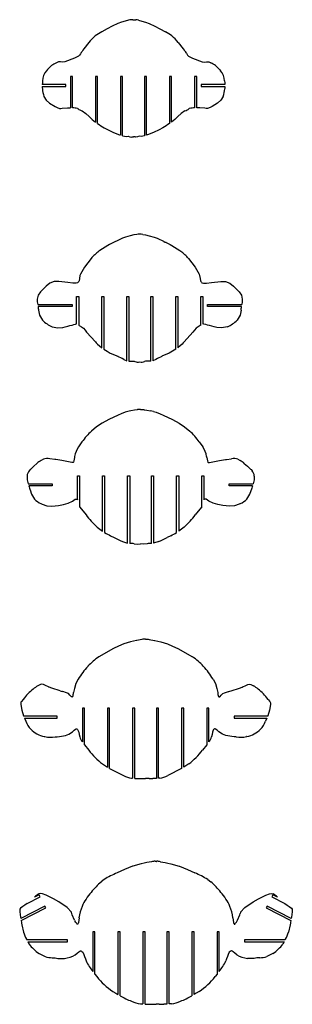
# Model space of a CAD drawing. Extents: x -545 to 865, y -1806 to 2117.
# Tile 10 of 12: x -398 to -268, y -326 to 146. Entities that reach past the tile are written whole.
import ezdxf

# ---------------------------------------------------------------- set-up
doc = ezdxf.new("R2010")
doc.units = 0
doc.layers.get('0').update_dxf_attribs({"linetype": 'CONTINUOUS'})

msp = doc.modelspace()

# ---------------------------------------------------------------- linework, layer by layer
at = {"color": 7, "linetype": 'CONTINUOUS'}
for p, q in [((-354.21, 142.57), (-356.63, 141.34)), ((-351.47, 143.87), (-354.21, 142.57)), ((-346.38, 145.52), (-348, 145.03)), ((-344.96, 145.65), (-345.07, 145.66)), ((-344.38, 145.59), (-344.96, 145.65)), ((-343.6, 145.59), (-343.02, 145.65)), ((-343.02, 145.65), (-342.91, 145.66)), ((-341.6, 145.52), (-339.98, 145.03)), ((-336.52, 143.87), (-333.77, 142.57)), ((-333.77, 142.57), (-331.35, 141.34)), ((-356.63, 141.34), (-359.22, 139.86)), ((-331.35, 141.34), (-328.77, 139.86)), ((-365.39, 134.75), (-367.74, 131.74)), ((-322.6, 134.75), (-320.24, 131.74)), ((-367.74, 131.74), (-368.24, 131.04)), ((-320.24, 131.74), (-319.74, 131.04)), ((-372.22, 127.18), (-376.83, 125.47)), ((-315.77, 127.18), (-311.16, 125.47)), ((-385.14, 121.81), (-385.65, 121.2)), ((-373.21, 118.41), (-374.21, 118.41)), ((-374.21, 118.41), (-374.21, 103.38)), ((-373.21, 103.36), (-373.21, 118.41)), ((-361.21, 118.41), (-362.21, 118.41)), ((-362.21, 118.41), (-362.21, 96.52)), ((-361.21, 95.92), (-361.21, 118.41)), ((-349.21, 118.41), (-350.21, 118.41)), ((-350.21, 118.41), (-350.21, 90.36)), ((-349.21, 90.02), (-349.21, 118.41)), ((-337.77, 118.41), (-338.77, 118.41)), ((-338.77, 118.41), (-338.77, 90.02)), ((-337.77, 90.36), (-337.77, 118.41)), ((-325.77, 118.41), (-326.77, 118.41)), ((-326.77, 118.41), (-326.77, 95.92)), ((-325.77, 96.52), (-325.77, 118.41)), ((-313.77, 118.41), (-314.77, 118.41)), ((-314.77, 118.41), (-314.77, 103.36)), ((-313.77, 103.38), (-313.77, 118.41)), ((-302.84, 121.81), (-302.33, 121.2)), ((-376.34, 114.59), (-387.67, 114.59)), ((-387.65, 113.59), (-376.34, 113.59)), ((-376.34, 113.59), (-376.34, 114.59)), ((-300.31, 114.59), (-311.65, 114.59)), ((-311.65, 114.59), (-311.65, 113.59)), ((-311.65, 113.59), (-300.33, 113.59)), ((-384.23, 105.6), (-381.57, 104)), ((-381.57, 104), (-380.6, 103.5)), ((-306.42, 104), (-307.38, 103.5)), ((-303.75, 105.6), (-306.42, 104)), ((-375.63, 103.43), (-375.27, 103.41)), ((-370.81, 103.12), (-370.6, 103.05)), ((-368.53, 102.01), (-366.76, 100.72)), ((-319.46, 102.01), (-321.22, 100.72)), ((-317.17, 103.12), (-317.38, 103.05)), ((-312.35, 103.43), (-312.71, 103.41)), ((-358.79, 94.35), (-358.06, 93.88)), ((-358.06, 93.88), (-356.2, 92.9)), ((-356.2, 92.9), (-353.57, 91.62)), ((-353.57, 91.62), (-350.67, 90.5)), ((-347.55, 89.75), (-346.61, 89.76)), ((-340.43, 89.75), (-341.37, 89.76)), ((-334.41, 91.62), (-337.32, 90.5)), ((-331.78, 92.9), (-334.41, 91.62)), ((-329.92, 93.88), (-331.78, 92.9)), ((-329.2, 94.35), (-329.92, 93.88)), ((-343.81, 42.5), (-345.56, 42.04)), ((-342.43, 42.74), (-343.81, 42.5)), ((-342.41, 42.75), (-342.43, 42.74)), ((-339.62, 42.75), (-339.6, 42.74)), ((-339.6, 42.74), (-338.22, 42.5)), ((-338.22, 42.5), (-336.47, 42.04)), ((-355.56, 37.83), (-356.37, 37.37)), ((-355.5, 37.87), (-355.56, 37.83)), ((-349.36, 40.91), (-355.5, 37.87)), ((-347.9, 41.4), (-349.36, 40.91)), ((-345.56, 42.04), (-347.9, 41.4)), ((-336.47, 42.04), (-334.13, 41.4)), ((-334.13, 41.4), (-332.67, 40.91)), ((-332.67, 40.91), (-329.32, 39.4)), ((-329.23, 38.9), (-329.32, 39.4)), ((-328.35, 38.9), (-329.23, 38.9)), ((-328.35, 38.9), (-326.53, 37.87)), ((-326.53, 37.87), (-326.47, 37.83)), ((-326.47, 37.83), (-325.66, 37.37)), ((-360.16, 34.99), (-360.58, 34.68)), ((-356.37, 37.37), (-360.16, 34.99)), ((-325.66, 37.37), (-321.87, 34.99)), ((-321.87, 34.99), (-321.44, 34.68)), ((-364.31, 31.11), (-367.49, 27.1)), ((-317.72, 31.11), (-314.54, 27.1)), ((-369.44, 23.63), (-369.63, 23.08)), ((-367.49, 27.1), (-369.44, 23.63)), ((-314.54, 27.1), (-312.59, 23.63)), ((-312.59, 23.63), (-312.4, 23.08)), ((-384.08, 19.36), (-385.8, 17.97)), ((-373.02, 19.33), (-375.38, 19.61)), ((-309.01, 19.33), (-306.64, 19.61)), ((-297.95, 19.36), (-296.23, 17.97)), ((-390.05, 11.75), (-390.06, 11.68)), ((-371.24, 12.92), (-370.24, 12.92)), ((-371.24, -0.18), (-371.24, 12.92)), ((-370.24, 12.92), (-370.24, -0.81)), ((-359.24, 12.92), (-358.24, 12.92)), ((-359.24, -11.57), (-359.24, 12.92)), ((-358.24, 12.92), (-358.24, -12.31)), ((-347.24, 12.92), (-346.24, 12.92)), ((-347.24, -17.81), (-347.24, 12.92)), ((-346.24, 12.92), (-346.24, -18.06)), ((-335.79, 12.92), (-334.79, 12.92)), ((-335.79, -18.06), (-335.79, 12.92)), ((-334.79, 12.92), (-334.79, -17.81)), ((-323.79, 12.92), (-322.79, 12.92)), ((-323.79, -12.31), (-323.79, 12.92)), ((-322.79, 12.92), (-322.79, -11.57)), ((-311.79, 12.92), (-310.79, 12.92)), ((-311.79, -0.81), (-311.79, 12.92)), ((-310.79, 12.92), (-310.79, -0.18)), ((-291.98, 11.75), (-291.97, 11.68)), ((-389.83, 9.1), (-373.36, 9.1)), ((-373.36, 8.1), (-389.69, 8.1)), ((-389.49, 6.38), (-388.98, 4.05)), ((-373.36, 9.1), (-373.36, 8.1)), ((-308.67, 9.1), (-292.2, 9.1)), ((-308.67, 8.1), (-308.67, 9.1)), ((-292.33, 8.1), (-308.67, 8.1)), ((-292.54, 6.38), (-293.05, 4.05)), ((-388.98, 4.05), (-387.6, 1.6)), ((-293.05, 4.05), (-294.43, 1.6)), ((-382.91, -1.53), (-382.8, -1.57)), ((-371.7, -0.28), (-371.24, -0.18)), ((-370.24, -0.81), (-369.98, -0.97)), ((-366.47, -4.14), (-362.27, -8.84)), ((-315.56, -4.14), (-319.76, -8.84)), ((-311.79, -0.81), (-312.05, -0.97)), ((-310.33, -0.28), (-310.79, -0.18)), ((-299.12, -1.53), (-299.23, -1.57)), ((-362.27, -8.84), (-361.82, -9.29)), ((-361.82, -9.29), (-361.24, -9.87)), ((-320.21, -9.29), (-320.79, -9.87)), ((-319.76, -8.84), (-320.21, -9.29)), ((-355.14, -14.15), (-351.57, -15.72)), ((-326.89, -14.15), (-330.46, -15.72)), ((-348.72, -17.19), (-347.25, -17.81)), ((-347.25, -17.81), (-347.24, -17.81)), ((-343.71, -18.05), (-343.34, -18.16)), ((-338.32, -18.05), (-338.69, -18.16)), ((-334.78, -17.81), (-334.79, -17.81)), ((-333.31, -17.19), (-334.78, -17.81)), ((-343.59, -41.59), (-345.3, -41.88)), ((-342.24, -41.3), (-343.59, -41.59)), ((-342.13, -41.27), (-342.24, -41.3)), ((-340.6, -41.22), (-342.13, -41.27)), ((-340.6, -41.22), (-339.07, -41.27)), ((-339.07, -41.27), (-338.96, -41.3)), ((-338.96, -41.3), (-337.61, -41.59)), ((-337.61, -41.59), (-335.9, -41.88)), ((-355.81, -46), (-359.06, -47.79)), ((-351.39, -43.95), (-355.81, -46)), ((-349.91, -43.26), (-351.39, -43.95)), ((-347.97, -42.56), (-349.91, -43.26)), ((-333.23, -42.56), (-331.29, -43.26)), ((-331.29, -43.26), (-329.81, -43.95)), ((-329.81, -43.95), (-325.39, -46)), ((-325.39, -46), (-322.15, -47.79)), ((-368.67, -56.78), (-370.28, -59.16)), ((-312.53, -56.78), (-310.92, -59.16)), ((-387.13, -65.1), (-388.21, -65.61)), ((-381.72, -65.14), (-384.08, -64.79)), ((-381.18, -65.24), (-381.72, -65.14)), ((-378.32, -65.72), (-381.18, -65.24)), ((-373.61, -66.64), (-378.32, -65.72)), ((-307.59, -66.64), (-302.88, -65.72)), ((-302.88, -65.72), (-300.03, -65.24)), ((-300.03, -65.24), (-299.48, -65.14)), ((-299.48, -65.14), (-297.12, -64.79)), ((-294.07, -65.1), (-292.99, -65.61)), ((-393.44, -70.02), (-393.89, -70.58)), ((-393.23, -69.79), (-393.44, -70.02)), ((-287.97, -69.79), (-287.76, -70.02)), ((-287.76, -70.02), (-287.31, -70.58)), ((-370.82, -72.97), (-369.82, -72.97)), ((-370.82, -84.48), (-370.82, -72.97)), ((-369.82, -72.97), (-369.82, -87.89)), ((-358.82, -72.97), (-357.82, -72.97)), ((-358.82, -99.59), (-358.82, -72.97)), ((-357.82, -72.97), (-357.82, -100.2)), ((-346.82, -72.97), (-345.82, -72.97)), ((-346.82, -105.35), (-346.82, -72.97)), ((-345.82, -72.97), (-345.82, -105.45)), ((-335.38, -72.97), (-334.38, -72.97)), ((-335.38, -105.45), (-335.38, -72.97)), ((-334.38, -72.97), (-334.38, -105.35)), ((-323.38, -72.97), (-322.38, -72.97)), ((-323.38, -100.2), (-323.38, -72.97)), ((-322.38, -72.97), (-322.38, -99.59)), ((-311.38, -87.89), (-311.38, -72.97)), ((-311.38, -72.97), (-310.38, -72.97)), ((-310.38, -72.97), (-310.38, -84.48)), ((-394.48, -76.79), (-382.9, -76.79)), ((-382.9, -77.79), (-394.15, -77.79)), ((-393.8, -78.86), (-393.22, -80.67)), ((-382.9, -76.79), (-382.9, -77.79)), ((-298.3, -76.79), (-286.73, -76.79)), ((-298.3, -77.79), (-298.3, -76.79)), ((-287.05, -77.79), (-298.3, -77.79)), ((-287.4, -78.86), (-287.99, -80.67)), ((-393.22, -80.67), (-393.15, -80.89)), ((-287.99, -80.67), (-288.05, -80.89)), ((-388.38, -86.31), (-387.79, -86.61)), ((-383.09, -87.61), (-379.87, -87.28)), ((-379.87, -87.28), (-377.47, -86.75)), ((-301.33, -87.28), (-303.73, -86.75)), ((-298.11, -87.61), (-301.33, -87.28)), ((-292.82, -86.31), (-293.41, -86.61)), ((-354.99, -101.73), (-353.32, -102.59)), ((-326.21, -101.73), (-327.88, -102.59)), ((-349.34, -104.54), (-346.82, -105.35)), ((-343.71, -105.55), (-341.96, -105.7)), ((-341.96, -105.7), (-340.6, -105.61)), ((-339.24, -105.7), (-340.6, -105.61)), ((-337.5, -105.55), (-339.24, -105.7)), ((-331.86, -104.54), (-334.38, -105.35)), ((-345.48, -152.65), (-348.63, -153.6)), ((-342.64, -151.93), (-345.48, -152.65)), ((-342.38, -151.88), (-342.64, -151.93)), ((-339.97, -151.5), (-342.38, -151.88)), ((-339.48, -151.37), (-339.97, -151.5)), ((-336.94, -151.37), (-336.45, -151.5)), ((-336.45, -151.5), (-334.04, -151.88)), ((-334.04, -151.88), (-333.78, -151.93)), ((-333.78, -151.93), (-330.94, -152.65)), ((-330.94, -152.65), (-327.79, -153.6)), ((-353.66, -155.82), (-360.61, -159.71)), ((-353.57, -155.78), (-353.66, -155.82)), ((-322.85, -155.78), (-322.76, -155.82)), ((-322.76, -155.82), (-315.81, -159.71)), ((-365.8, -164.3), (-365.88, -164.38)), ((-310.62, -164.3), (-310.54, -164.38)), ((-383.05, -174.8), (-384.39, -174.29)), ((-293.37, -174.8), (-292.03, -174.29)), ((-379.14, -176.05), (-383.05, -174.8)), ((-372.27, -174.89), (-372.69, -176.88)), ((-304.15, -174.89), (-303.73, -176.88)), ((-297.28, -176.05), (-293.37, -174.8)), ((-397.47, -185.39), (-396.73, -188.03)), ((-396.73, -188.03), (-396.66, -188.21)), ((-380.51, -188.21), (-396.66, -188.21)), ((-380.51, -189.21), (-380.51, -188.21)), ((-367.43, -184.39), (-368.43, -184.39)), ((-368.43, -184.39), (-368.43, -200.61)), ((-367.43, -201.91), (-367.43, -184.39)), ((-355.43, -184.38), (-356.43, -184.38)), ((-356.43, -184.38), (-356.43, -212.74)), ((-355.43, -213.34), (-355.43, -184.38)), ((-343.43, -184.38), (-344.43, -184.38)), ((-344.43, -184.38), (-344.43, -217.97)), ((-343.43, -218.06), (-343.43, -184.38)), ((-331.99, -184.38), (-332.99, -184.38)), ((-332.99, -184.38), (-332.99, -218.06)), ((-331.99, -217.97), (-331.99, -184.38)), ((-319.99, -184.38), (-320.99, -184.38)), ((-320.99, -184.38), (-320.99, -213.34)), ((-319.99, -212.74), (-319.99, -184.38)), ((-307.99, -184.38), (-308.99, -184.38)), ((-308.99, -184.38), (-308.99, -201.91)), ((-307.99, -200.61), (-307.99, -184.38)), ((-279.76, -188.21), (-295.91, -188.21)), ((-295.91, -188.21), (-295.91, -189.21)), ((-279.69, -188.03), (-279.76, -188.21)), ((-278.95, -185.39), (-279.69, -188.03)), ((-396.26, -189.21), (-395.53, -190.61)), ((-396.26, -189.21), (-380.51, -189.21)), ((-295.91, -189.21), (-280.16, -189.21)), ((-280.16, -189.21), (-280.89, -190.61)), ((-386.7, -198.02), (-386.47, -198.06)), ((-379.51, -198.03), (-376.63, -197.53)), ((-376.63, -197.53), (-374.99, -196.91)), ((-299.79, -197.53), (-301.43, -196.91)), ((-296.91, -198.03), (-299.79, -197.53)), ((-289.72, -198.02), (-289.95, -198.06)), ((-367.43, -201.91), (-365.4, -204.55)), ((-308.99, -201.91), (-311.02, -204.55)), ((-358.86, -211.15), (-356.43, -212.74)), ((-317.56, -211.15), (-319.99, -212.74)), ((-355.43, -213.34), (-348.77, -216.74)), ((-320.99, -213.34), (-327.65, -216.74)), ((-345.05, -217.9), (-344.43, -217.97)), ((-343.43, -218.06), (-341.69, -218.14)), ((-339.87, -218.19), (-338.21, -218.16)), ((-336.55, -218.19), (-338.21, -218.16)), ((-332.99, -218.06), (-334.73, -218.14)), ((-331.37, -217.9), (-331.99, -217.97)), ((-340.41, -259), (-344.4, -260.11)), ((-326.1, -259), (-322.11, -260.11)), ((-348.39, -261.75), (-351.9, -263.36)), ((-344.43, -260.12), (-348.39, -261.75)), ((-344.41, -260.12), (-344.43, -260.12)), ((-344.4, -260.11), (-344.41, -260.12)), ((-322.11, -260.11), (-322.1, -260.12)), ((-322.1, -260.12), (-322.08, -260.12)), ((-322.08, -260.12), (-318.12, -261.75)), ((-318.12, -261.75), (-314.61, -263.36)), ((-358.04, -266.53), (-359.42, -267.63)), ((-308.47, -266.53), (-307.09, -267.63)), ((-394.92, -278.01), (-395.97, -278.8)), ((-394.92, -278.01), (-388.67, -274.8)), ((-389.13, -273.91), (-391.35, -275.05)), ((-388.67, -274.8), (-389.13, -273.91)), ((-379.78, -277.3), (-382.35, -275.74)), ((-375.83, -280), (-379.78, -277.3)), ((-290.68, -280), (-286.73, -277.3)), ((-286.73, -277.3), (-284.16, -275.74)), ((-277.38, -273.91), (-277.84, -274.8)), ((-277.84, -274.8), (-271.59, -278.01)), ((-275.16, -275.05), (-277.38, -273.91)), ((-271.59, -278.01), (-270.54, -278.8)), ((-398.46, -281.39), (-398.41, -282.02)), ((-386.39, -279.25), (-397.95, -285.19)), ((-397.78, -286.22), (-385.93, -280.14)), ((-385.93, -280.14), (-386.39, -279.25)), ((-373.76, -282.25), (-375.83, -280)), ((-373.32, -283.48), (-373.54, -282.78)), ((-293.19, -283.48), (-292.97, -282.78)), ((-292.75, -282.25), (-290.68, -280)), ((-280.12, -279.25), (-280.58, -280.14)), ((-280.58, -280.14), (-268.73, -286.22)), ((-268.56, -285.18), (-280.12, -279.25)), ((-268.05, -281.39), (-268.09, -282.02)), ((-397.78, -286.22), (-397.64, -287.15)), ((-397.64, -287.15), (-397.59, -287.43)), ((-397.59, -287.43), (-397.44, -288.22)), ((-372.3, -286.08), (-373.32, -283.48)), ((-371.7, -287.08), (-371.96, -286.65)), ((-294.81, -287.07), (-294.55, -286.65)), ((-294.21, -286.08), (-293.19, -283.48)), ((-268.92, -287.43), (-269.07, -288.22)), ((-268.87, -287.15), (-268.92, -287.43)), ((-268.73, -286.22), (-268.87, -287.15)), ((-397.44, -288.22), (-396.64, -291.77)), ((-362.48, -291.57), (-363.48, -291.57)), ((-363.48, -291.57), (-363.48, -310.62)), ((-362.48, -311.94), (-362.48, -291.57)), ((-350.48, -291.57), (-351.48, -291.57)), ((-351.48, -291.57), (-351.48, -321.69)), ((-350.48, -322.27), (-350.48, -291.57)), ((-338.48, -291.57), (-339.48, -291.57)), ((-339.48, -291.57), (-339.48, -326.22)), ((-338.48, -326.29), (-338.48, -291.57)), ((-327.03, -291.57), (-328.03, -291.57)), ((-328.03, -291.57), (-328.03, -326.29)), ((-327.03, -326.22), (-327.03, -291.57)), ((-315.03, -291.57), (-316.03, -291.57)), ((-316.03, -291.57), (-316.03, -322.27)), ((-315.03, -321.69), (-315.03, -291.57)), ((-303.03, -291.57), (-304.03, -291.57)), ((-304.03, -291.57), (-304.03, -311.94)), ((-303.03, -310.62), (-303.03, -291.57)), ((-269.07, -288.22), (-269.87, -291.77)), ((-395.22, -295.13), (-395.09, -295.39)), ((-375.55, -295.39), (-395.09, -295.39)), ((-394.63, -296.39), (-394, -297.51)), ((-394.63, -296.39), (-375.55, -296.39)), ((-375.55, -296.39), (-375.55, -295.39)), ((-271.42, -295.39), (-290.96, -295.39)), ((-290.96, -295.39), (-290.96, -296.39)), ((-290.96, -296.39), (-271.88, -296.39)), ((-271.88, -296.39), (-272.5, -297.51)), ((-271.29, -295.13), (-271.42, -295.39)), ((-389.23, -301.99), (-386.27, -303.44)), ((-277.28, -301.99), (-280.24, -303.44)), ((-377.54, -304.4), (-377.06, -304.34)), ((-288.96, -304.4), (-289.45, -304.34)), ((-362.48, -311.94), (-361.58, -313.07)), ((-304.03, -311.94), (-304.93, -313.07)), ((-353.88, -320.19), (-352.46, -321.1)), ((-312.63, -320.19), (-314.05, -321.1)), ((-352.46, -321.1), (-351.48, -321.69)), ((-314.05, -321.1), (-315.03, -321.69)), ((-340.7, -326.07), (-340.59, -326.08)), ((-340.59, -326.08), (-339.48, -326.22)), ((-338.48, -326.29), (-336.98, -326.35)), ((-334.73, -326.37), (-333.25, -326.37)), ((-331.78, -326.37), (-333.25, -326.37)), ((-328.03, -326.29), (-329.53, -326.35)), ((-325.92, -326.08), (-327.03, -326.22)), ((-325.81, -326.07), (-325.92, -326.08))]:
    msp.add_line(p, q, dxfattribs=at)
at = {"color": 7, "linetype": 'CONTINUOUS', "flags": 128}
for points in [[(-348, 145.03), (-349.75, 144.5), (-351.47, 143.87)], [(-339.98, 145.03), (-338.23, 144.5), (-336.52, 143.87)], [(-368.24, 131.04), (-368.45, 130.75), (-368.65, 130.46), (-369, 129.96), (-369.05, 129.89), (-369.06, 129.88), (-369.06, 129.88), (-369.06, 129.88), (-369.06, 129.88), (-369.06, 129.88), (-369.06, 129.88), (-369.06, 129.88), (-369.06, 129.88), (-369.06, 129.88), (-369.06, 129.88), (-369.06, 129.88), (-369.07, 129.87), (-369.08, 129.86), (-369.09, 129.84), (-369.12, 129.79), (-369.18, 129.71), (-369.29, 129.55), (-369.46, 129.3), (-369.87, 128.71), (-370.34, 128.18), (-370.93, 127.79), (-372.22, 127.18)], [(-319.74, 131.04), (-319.53, 130.75), (-319.33, 130.46), (-318.98, 129.96), (-318.93, 129.89), (-318.92, 129.88), (-318.92, 129.88), (-318.92, 129.88), (-318.92, 129.88), (-318.92, 129.88), (-318.92, 129.88), (-318.92, 129.88), (-318.92, 129.88), (-318.92, 129.88), (-318.92, 129.88), (-318.92, 129.88), (-318.91, 129.87), (-318.91, 129.86), (-318.89, 129.84), (-318.86, 129.79), (-318.8, 129.71), (-318.69, 129.55), (-318.52, 129.3), (-318.11, 128.71), (-317.64, 128.18), (-317.05, 127.79), (-315.77, 127.18)], [(-376.83, 125.47), (-377.87, 125.37), (-378.92, 125.5), (-379.45, 125.53), (-379.97, 125.43), (-380.94, 125.03)], [(-311.16, 125.47), (-310.11, 125.37), (-309.06, 125.5), (-308.54, 125.53), (-308.02, 125.43), (-307.04, 125.03)], [(-387.53, 116.34), (-387.62, 115.46), (-387.67, 114.59)], [(-387.65, 113.59), (-387.65, 113.07), (-387.64, 112.61)], [(-300.45, 116.34), (-300.36, 115.46), (-300.31, 114.59)], [(-300.33, 113.59), (-300.33, 113.07), (-300.34, 112.61)], [(-386.85, 108.84), (-385.77, 107.03), (-384.23, 105.6)], [(-301.13, 108.84), (-302.21, 107.03), (-303.75, 105.6)], [(-380.6, 103.5), (-379.4, 103.09), (-378.77, 103.07), (-378.15, 103.21), (-375.63, 103.43)], [(-375.27, 103.41), (-374.75, 103.39), (-374.21, 103.38)], [(-366.76, 100.72), (-365.25, 99.24), (-363.74, 97.77)], [(-321.22, 100.72), (-322.73, 99.24), (-324.25, 97.77)], [(-312.71, 103.41), (-313.23, 103.39), (-313.77, 103.38)], [(-307.38, 103.5), (-308.58, 103.09), (-309.21, 103.07), (-309.83, 103.21), (-312.35, 103.43)], [(-363.74, 97.77), (-362.97, 97.13), (-362.21, 96.52)], [(-361.21, 95.92), (-360.4, 95.39), (-359.59, 94.84), (-358.79, 94.35)], [(-326.77, 95.92), (-327.59, 95.39), (-328.4, 94.84), (-329.2, 94.35)], [(-324.25, 97.77), (-325.01, 97.13), (-325.77, 96.52)], [(-350.67, 90.5), (-350.42, 90.42), (-350.21, 90.36)], [(-349.21, 90.02), (-348.39, 89.81), (-347.55, 89.75)], [(-346.61, 89.76), (-345.81, 89.54), (-345, 89.39)], [(-341.37, 89.76), (-342.17, 89.54), (-342.98, 89.39)], [(-338.77, 90.02), (-339.59, 89.81), (-340.43, 89.75)], [(-337.32, 90.5), (-337.56, 90.42), (-337.77, 90.36)], [(-345, 89.39), (-344.72, 89.49), (-344.45, 89.58), (-344.22, 89.51), (-343.99, 89.55)], [(-342.98, 89.39), (-343.26, 89.49), (-343.53, 89.58), (-343.76, 89.51), (-343.99, 89.55)], [(-375.38, 19.61), (-379.79, 20.16), (-382.01, 20.13), (-384.08, 19.36)], [(-369.63, 23.08), (-369.89, 21.58), (-370.06, 20.45), (-370.23, 20.11), (-370.47, 19.81), (-370.77, 19.59), (-371.5, 19.36), (-373.02, 19.33)], [(-312.4, 23.08), (-312.14, 21.58), (-311.96, 20.45), (-311.8, 20.11), (-311.56, 19.81), (-311.26, 19.59), (-310.53, 19.36), (-309.01, 19.33)], [(-306.64, 19.61), (-302.24, 20.17), (-300.02, 20.13), (-297.95, 19.36)], [(-385.8, 17.97), (-388.55, 15.24), (-389.63, 13.63), (-390.05, 11.75)], [(-296.23, 17.97), (-293.47, 15.24), (-292.4, 13.63), (-291.98, 11.75)], [(-390.06, 11.68), (-390.04, 10.39), (-389.83, 9.1)], [(-291.97, 11.68), (-291.98, 10.39), (-292.2, 9.1)], [(-382.8, -1.57), (-380.33, -2.08), (-377.81, -1.83)], [(-377.81, -1.83), (-376.66, -1.57), (-375.52, -1.3), (-374.45, -1.01), (-373.41, -0.73), (-372.55, -0.48), (-371.7, -0.28)], [(-369.98, -0.97), (-368.92, -1.55), (-367.93, -2.23), (-367.23, -3.21), (-366.47, -4.14)], [(-312.05, -0.97), (-313.11, -1.55), (-314.09, -2.23), (-314.8, -3.21), (-315.56, -4.14)], [(-304.22, -1.83), (-305.37, -1.57), (-306.51, -1.3), (-307.58, -1.01), (-308.62, -0.73), (-309.48, -0.48), (-310.33, -0.28)], [(-299.23, -1.57), (-301.7, -2.08), (-304.22, -1.83)], [(-361.24, -9.87), (-360.29, -10.74), (-359.24, -11.57)], [(-358.24, -12.31), (-356.7, -13.28), (-355.14, -14.15)], [(-323.79, -12.31), (-325.33, -13.28), (-326.89, -14.15)], [(-320.79, -9.87), (-321.74, -10.74), (-322.79, -11.57)], [(-346.24, -18.06), (-344.96, -18.11), (-343.71, -18.05)], [(-335.79, -18.06), (-337.07, -18.11), (-338.32, -18.05)], [(-346.75, -42.21), (-347.36, -42.37), (-347.97, -42.56)], [(-334.46, -42.21), (-333.84, -42.37), (-333.23, -42.56)], [(-359.06, -47.79), (-361.67, -49.56), (-364.09, -51.56)], [(-322.15, -47.79), (-319.54, -49.56), (-317.11, -51.56)], [(-372.29, -64.25), (-372.53, -65.85), (-372.71, -66.44), (-372.83, -66.59), (-372.92, -66.65), (-373.01, -66.68), (-373.21, -66.7), (-373.61, -66.64)], [(-308.91, -64.25), (-308.67, -65.85), (-308.5, -66.44), (-308.37, -66.59), (-308.29, -66.65), (-308.19, -66.68), (-307.99, -66.7), (-307.59, -66.64)], [(-390.21, -67.05), (-391.77, -68.37), (-393.23, -69.79)], [(-290.99, -67.05), (-289.44, -68.37), (-287.97, -69.79)], [(-394.94, -73.12), (-394.9, -74.97), (-394.48, -76.79)], [(-286.26, -73.12), (-286.3, -74.97), (-286.73, -76.79)], [(-394.15, -77.79), (-393.99, -78.28), (-393.8, -78.86)], [(-287.05, -77.79), (-287.21, -78.28), (-287.4, -78.86)], [(-377.47, -86.75), (-375.31, -86.13), (-373.29, -85.17), (-371.9, -84.23), (-371.63, -84.17), (-371.35, -84.17), (-371.08, -84.25), (-370.86, -84.43), (-370.82, -84.48)], [(-303.73, -86.75), (-305.89, -86.13), (-307.91, -85.17), (-309.3, -84.23), (-309.58, -84.17), (-309.85, -84.17), (-310.12, -84.25), (-310.34, -84.43), (-310.38, -84.48)], [(-387.79, -86.61), (-385.5, -87.37), (-383.09, -87.61)], [(-369.82, -87.89), (-368.88, -89.03), (-366.75, -91.74)], [(-311.38, -87.89), (-312.33, -89.03), (-314.45, -91.74)], [(-293.41, -86.61), (-295.7, -87.37), (-298.11, -87.61)], [(-361.48, -97.56), (-360.15, -98.65), (-358.82, -99.59)], [(-319.72, -97.56), (-321.05, -98.65), (-322.38, -99.59)], [(-348.63, -153.6), (-351.13, -154.62), (-353.55, -155.76), (-353.57, -155.77), (-353.57, -155.77), (-353.57, -155.78), (-353.57, -155.78), (-353.57, -155.78)], [(-338.21, -151.38), (-338.82, -151.3), (-339.48, -151.37)], [(-338.21, -151.38), (-337.6, -151.3), (-336.94, -151.37)], [(-327.79, -153.6), (-325.29, -154.62), (-322.87, -155.76), (-322.85, -155.77), (-322.85, -155.77), (-322.85, -155.77), (-322.85, -155.78), (-322.85, -155.78)], [(-384.39, -174.29), (-384.4, -174.29), (-384.4, -174.29), (-384.42, -174.28), (-384.48, -174.26), (-384.71, -174.17), (-384.94, -174.08), (-385.08, -174.02), (-385.77, -173.71), (-387.09, -173.02), (-387.81, -172.85), (-388.54, -172.98), (-389.83, -173.71)], [(-370.45, -170.44), (-371.57, -172.58), (-372.27, -174.89)], [(-305.97, -170.44), (-304.85, -172.58), (-304.15, -174.89)], [(-292.03, -174.29), (-292.02, -174.29), (-292.02, -174.29), (-292, -174.28), (-291.94, -174.26), (-291.71, -174.17), (-291.48, -174.08), (-291.34, -174.02), (-290.65, -173.71), (-289.33, -173.02), (-288.61, -172.85), (-287.88, -172.98), (-286.59, -173.71)], [(-374.42, -178.19), (-375.07, -177.39), (-376.02, -177.03), (-377.85, -176.44), (-377.92, -176.43), (-377.95, -176.44), (-377.98, -176.45)], [(-373.13, -178.81), (-373.29, -178.97), (-373.38, -179.02), (-373.48, -179.05), (-373.59, -179.04), (-373.69, -179), (-373.87, -178.87), (-374.42, -178.19)], [(-303.29, -178.81), (-303.13, -178.97), (-303.04, -179.02), (-302.94, -179.05), (-302.83, -179.04), (-302.73, -179), (-302.55, -178.87), (-302, -178.19)], [(-302, -178.19), (-301.35, -177.39), (-300.4, -177.03), (-298.57, -176.43), (-298.5, -176.43), (-298.47, -176.44), (-298.44, -176.45)], [(-396.77, -180.2), (-397.68, -181.27), (-397.87, -181.58), (-397.98, -181.91), (-397.97, -182.61), (-397.47, -185.39)], [(-279.65, -180.2), (-278.74, -181.27), (-278.55, -181.58), (-278.44, -181.91), (-278.45, -182.61), (-278.95, -185.39)], [(-381.56, -198.18), (-380.54, -198.1), (-379.51, -198.03)], [(-374.99, -196.91), (-373.18, -195.68), (-372.4, -194.9), (-371.71, -194.41), (-371.46, -194.35), (-371.18, -194.37), (-370.94, -194.5), (-370.75, -194.68), (-370.59, -194.92), (-370.23, -195.96), (-369.98, -197.04), (-369.7, -198.1)], [(-301.43, -196.91), (-303.24, -195.68), (-304.02, -194.9), (-304.71, -194.41), (-304.96, -194.35), (-305.23, -194.37), (-305.48, -194.5), (-305.67, -194.68), (-305.83, -194.92), (-306.19, -195.96), (-306.44, -197.04), (-306.72, -198.1)], [(-294.86, -198.18), (-295.88, -198.1), (-296.91, -198.03)], [(-337.58, -258.38), (-338.99, -258.7), (-340.41, -259)], [(-335.4, -258.01), (-336.49, -258.18), (-337.58, -258.38)], [(-333.25, -257.87), (-333.45, -257.83), (-333.64, -257.8)], [(-333.25, -257.87), (-333.06, -257.83), (-332.87, -257.8)], [(-331.11, -258.01), (-330.02, -258.18), (-328.93, -258.38)], [(-328.93, -258.38), (-327.52, -258.7), (-326.1, -259)], [(-382.35, -275.74), (-385.74, -274.05), (-387.5, -273.37), (-388.44, -273.27), (-389.37, -273.44)], [(-284.16, -275.74), (-280.77, -274.05), (-279.01, -273.37), (-278.07, -273.27), (-277.14, -273.44)], [(-398.08, -280.26), (-398.38, -280.79), (-398.46, -281.39)], [(-398.41, -282.02), (-398.04, -284.59), (-397.95, -285.19)], [(-395.97, -278.8), (-397.03, -279.53), (-398.08, -280.26)], [(-270.54, -278.8), (-269.48, -279.53), (-268.43, -280.26)], [(-268.09, -282.02), (-268.47, -284.59), (-268.56, -285.18)], [(-268.43, -280.26), (-268.13, -280.79), (-268.05, -281.39)], [(-370.1, -284.85), (-370.41, -287.1), (-370.52, -287.65), (-370.58, -287.8), (-370.63, -287.85), (-370.67, -287.89), (-370.73, -287.92), (-370.8, -287.93), (-370.94, -287.9), (-371.06, -287.84), (-371.18, -287.75), (-371.37, -287.53), (-371.7, -287.08)], [(-296.41, -284.85), (-296.1, -287.1), (-295.99, -287.65), (-295.92, -287.8), (-295.88, -287.85), (-295.84, -287.89), (-295.78, -287.92), (-295.7, -287.93), (-295.57, -287.9), (-295.45, -287.84), (-295.33, -287.75), (-295.14, -287.53), (-294.81, -287.07)], [(-371.9, -302.62), (-371, -301.93), (-370.18, -301.16), (-369.73, -300.83), (-369.46, -300.74), (-369.18, -300.73), (-368.91, -300.83), (-368.68, -300.99), (-368.33, -301.43), (-367.82, -302.44), (-367.42, -303.49), (-367.03, -304.55), (-366.64, -305.61)], [(-294.61, -302.62), (-295.51, -301.93), (-296.33, -301.16), (-296.78, -300.83), (-297.05, -300.74), (-297.33, -300.73), (-297.6, -300.83), (-297.83, -300.99), (-298.18, -301.43), (-298.69, -302.44), (-299.09, -303.49), (-299.47, -304.55), (-299.87, -305.61)], [(-382.86, -304.06), (-381.53, -304.14), (-380.21, -304.34), (-378.88, -304.45), (-377.54, -304.4)], [(-283.64, -304.06), (-284.98, -304.14), (-286.3, -304.34), (-287.63, -304.45), (-288.96, -304.4)]]:
    msp.add_lwpolyline(points, dxfattribs=at)
at = {"color": 7, "linetype": 'CONTINUOUS'}
for centre, radius, start, end in [((-345.37, 142.17), 3.5, 85.0194, 106.7984), ((-344.27, 146.07), 0.496, 256.6967, 303.6504), ((-343.72, 146.07), 0.496, 236.3465, 283.3048), ((-342.61, 142.17), 3.5, 73.2013, 94.9807), ((-346.58, 119.98), 23.91, 131.2918, 141.8703), ((-346.86, 115.98), 26.89, 117.3628, 125.2033), ((-341.15, 115.93), 26.94, 54.8051, 62.6294), ((-341.41, 119.98), 23.92, 38.1311, 48.7067), ((-376.14, 114.43), 11.64, 114.3785, 140.6761), ((-311.85, 114.43), 11.64, 39.3271, 65.6179), ((-379.81, 116.16), 7.72, 139.1809, 178.6374), ((-308.17, 116.16), 7.72, 1.3627, 40.8197), ((-374.96, 113.28), 12.7, 183.0548, 200.4883), ((-313.03, 113.28), 12.7, 339.514, 356.9445), ((-373.38, 89.25), 14.11, 79.5, 89.3253), ((-367.82, 106.01), 4.06, 226.765, 260.0182), ((-320.16, 106.01), 4.06, 279.9732, 313.2437), ((-314.6, 89.24), 14.12, 90.6741, 100.495), ((-341.48, 37.08), 5.75, 85.3792, 99.321), ((-340.55, 37.08), 5.75, 80.6789, 94.6208), ((-345.75, 15.46), 24.28, 127.6621, 139.8666), ((-336.29, 15.46), 24.29, 40.1347, 52.3347), ((-355.33, 11.36), 34.52, 185.4307, 188.295), ((-326.75, 11.37), 34.57, 351.7082, 354.5681), ((-377.76, 11.27), 13.79, 224.5008, 248.079), ((-304.27, 11.27), 13.8, 291.9255, 315.497), ((-408.18, -129.96), 127.49, 62.1984, 63.6405), ((-341.75, -14.34), 4.14, 247.361, 280.2021), ((-340.28, -14.34), 4.14, 259.7979, 292.639), ((-272.89, -131.84), 129.6, 116.3713, 117.7898), ((-341.38, -62.37), 20.86, 100.8334, 104.8966), ((-339.81, -62.32), 20.81, 75.0986, 79.1715), ((-341.14, -76.33), 33.77, 132.8195, 144.6191), ((-340.06, -76.33), 33.77, 35.3815, 47.1812), ((-361.73, -65.42), 10.6, 143.7703, 170.5431), ((-319.47, -65.42), 10.6, 9.4583, 36.2294), ((-383.55, -74.2), 9.77, 118.4685, 132.9378), ((-385.2, -69.03), 4.38, 75.1789, 116.1215), ((-349.02, -68.33), 23.63, 168.6611, 170.0588), ((-332.15, -68.32), 23.59, 9.9378, 11.3379), ((-296, -69.03), 4.38, 63.8741, 104.8211), ((-297.7, -74.27), 9.86, 47.1251, 61.4693), ((-391.09, -73.23), 3.85, 136.6204, 178.3799), ((-290.11, -73.23), 3.85, 1.6216, 43.3781), ((-384.84, -78.38), 8.69, 196.7815, 245.8947), ((-296.37, -78.38), 8.69, 294.1049, 343.2185), ((-328.35, -62.27), 48.4, 217.5079, 226.8162), ((-352.87, -62.25), 48.43, 313.187, 322.4893), ((-338, -66.84), 38.81, 239.2836, 244.031), ((-313.92, -26.8), 85.42, 242.5313, 245.5053), ((-367.29, -26.79), 85.44, 294.4951, 297.4686), ((-343.2, -66.83), 38.81, 295.9696, 300.7163), ((-350.23, -220.63), 115.27, 86.753, 87.8069), ((-330.97, -220.52), 115.15, 92.1926, 93.2475), ((-338.52, -189.92), 37.42, 126.171, 136.7939), ((-337.9, -189.92), 37.43, 43.2072, 53.8283), ((-342.18, -187.01), 32.77, 136.3365, 149.6327), ((-334.24, -187), 32.76, 30.3657, 43.665), ((-380.38, -189.68), 18.55, 120.6152, 128.9268), ((-296.04, -189.68), 18.55, 51.0726, 59.3847), ((-376.48, -194.86), 25.03, 128.4128, 144.14), ((-321.81, -10.71), 175, 250.8752, 251.2788), ((-378.27, -176.63), 5.59, 337.0713, 357.468), ((-298.15, -176.63), 5.58, 182.5278, 202.9346), ((-354.13, -12.11), 173.53, 288.7191, 289.126), ((-299.93, -194.86), 25.03, 35.8601, 51.5874), ((-387.93, -188.46), 7.9, 195.7342, 228.9652), ((-288.49, -188.46), 7.9, 311.0374, 344.2639), ((-384.74, -187), 11.19, 221.5403, 259.9254), ((-383.63, -183.29), 15.04, 259.1284, 277.9024), ((-363.66, -196.62), 6.22, 193.7831, 219.8511), ((-312.76, -196.62), 6.22, 320.1474, 346.2217), ((-292.79, -183.28), 15.04, 262.0993, 280.8671), ((-291.68, -187), 11.19, 280.075, 318.4591), ((-335.63, -181.58), 37.61, 217.6527, 231.8427), ((-341.25, -181.13), 38.24, 308.2751, 322.2287), ((-343.51, -206.43), 11.58, 243.0085, 262.3581), ((-332.91, -206.42), 11.58, 277.6464, 296.9869), ((-339.4, -163.57), 54.62, 267.5967, 269.5063), ((-337.02, -163.57), 54.62, 270.4937, 272.4033), ((-332.81, -272.33), 14.56, 93.2689, 100.2383), ((-333.7, -272.35), 14.58, 79.7656, 86.7275), ((-331.87, -309.66), 50.45, 113.3948, 121.246), ((-334.63, -309.64), 50.42, 58.7514, 66.606), ((-328.91, -301.86), 45.85, 131.7033, 140.5529), ((-337.57, -301.83), 45.82, 39.4428, 48.2997), ((-386.18, -279.39), 6.75, 118.226, 139.983), ((-344.94, -289.98), 25.95, 138.3354, 156.0016), ((-321.57, -289.97), 25.95, 23.9978, 41.6665), ((-280.33, -279.39), 6.75, 40.0168, 61.7751), ((-377.26, -284.02), 3.92, 18.4182, 26.8561), ((-344.21, -288.9), 26.21, 158.791, 171.0979), ((-322.3, -288.9), 26.2, 8.9013, 21.2098), ((-289.25, -284.02), 3.92, 153.1472, 161.593), ((-348.29, -272.26), 27.71, 209.9319, 211.3118), ((-317.92, -272.43), 27.36, 328.6793, 330.0769), ((-386.77, -289.61), 10.09, 192.3218, 213.1561), ((-279.73, -289.61), 10.09, 326.8433, 347.6803), ((-374.79, -281.79), 24.83, 219.2945, 234.4469), ((-291.72, -281.79), 24.83, 305.5534, 320.7052), ((-382.83, -294.18), 9.87, 249.6362, 269.7986), ((-378.42, -291.69), 12.73, 276.1589, 300.8292), ((-342.87, -294.12), 26.4, 205.7871, 218.6892), ((-323.63, -294.13), 26.39, 321.3102, 334.2141), ((-288.09, -291.69), 12.73, 239.1708, 263.8411), ((-283.68, -294.18), 9.87, 270.2014, 290.3638), ((-336.77, -293.96), 31.31, 217.6083, 236.8869), ((-329.76, -293.94), 31.34, 303.1222, 322.3833), ((-328.09, -282.45), 45.67, 240.6555, 248.3759), ((-339.93, -314.97), 11.13, 243.3465, 266.0346), ((-326.58, -314.97), 11.13, 273.9659, 296.6545), ((-338.42, -282.45), 45.67, 291.6235, 299.3438), ((-335.21, -268.82), 57.56, 268.2406, 270.4825), ((-331.3, -268.68), 57.69, 269.5201, 271.7568)]:
    msp.add_arc(centre, radius, start, end, dxfattribs=at)

doc.saveas('drawing.dxf')
